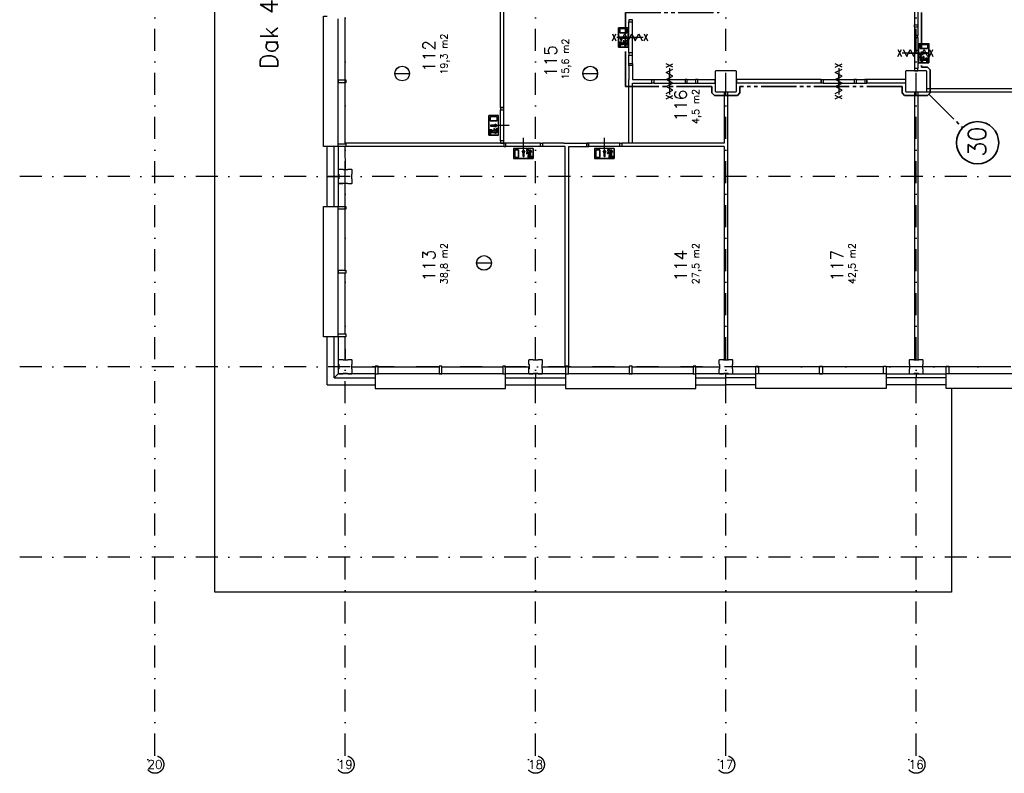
# Model space of a CAD drawing. Extents: x 36324 to 146208, y 44755 to 121475.
# Tile 1 of 28: x 36324 to 64264, y 53908 to 75296. Entities that reach past the tile are written whole.
import ezdxf
from ezdxf.enums import TextEntityAlignment as Align

# ---------------------------------------------------------------- set-up
doc = ezdxf.new("R2010")
doc.units = 0
doc.header["$LTSCALE"] = 100
doc.linetypes.add('B0302', pattern=[12.5, 6.25, -3.125, 0, -3.125])
doc.linetypes.add('B0804', pattern=[15, 10, -1, 1, -1, 1, -1])
for name, color, linetype in [('Bouwkundig', 253, 'CONTINUOUS'), ('Bouwkundig tekst', 252, 'CONTINUOUS'), ('Stramien', 252, 'B0302')]:
    doc.layers.add(name, color=color, linetype=linetype)
doc.layers.add('brandscheiding', color=40, linetype='B0804', lineweight=35)
doc.styles.add('bouwk tekst', font='romans.shx')
doc.styles.get("Standard").update_dxf_attribs({"font": 'romans.shx'})

msp = doc.modelspace()

# ---------------------------------------------------------------- linework, layer by layer
at = {"layer": 'Bouwkundig', "linetype": 'Continuous'}
for p, q in [((45363, 71776), (45363, 75316)), ((53313, 74514), (53313, 75069)), ((53590, 75069), (53313, 75069)), ((53350, 75032), (53350, 74921)), ((53553, 75032), (53350, 75032)), ((53553, 74921), (53350, 74921)), ((53553, 75032), (53553, 74921)), ((53590, 74514), (53590, 75069)), ((53387, 74662), (53318, 74662)), ((53318, 74662), (53318, 74639)), ((53318, 74639), (53379, 74639)), ((53341, 74523), (53341, 74611)), ((53341, 74611), (53415, 74611)), ((53362, 74797), (53492, 74797)), ((53362, 74769), (53492, 74769)), ((53415, 74611), (53379, 74639)), ((53438, 74622), (53387, 74662)), ((53485, 74644), (53438, 74622)), ((53452, 74699), (53452, 74644)), ((53452, 74699), (53475, 74699)), ((53485, 74644), (53452, 74644)), ((53521, 74619), (53453, 74588)), ((53475, 74699), (53475, 74667)), ((53508, 74667), (53475, 74667)), ((53492, 74797), (53492, 74820)), ((53492, 74820), (53547, 74783)), ((53547, 74783), (53492, 74746)), ((53492, 74746), (53492, 74769)), ((53521, 74592), (53521, 74619)), ((53544, 74635), (53544, 74574)), ((61843, 74625), (62120, 74625)), ((61843, 74070), (61843, 74625)), ((62120, 74070), (62120, 74625)), ((53590, 74514), (53313, 74514)), ((53364, 74523), (53341, 74523)), ((53364, 74588), (53364, 74523)), ((53453, 74588), (53364, 74588)), ((53521, 74592), (53484, 74583)), ((53484, 74583), (53484, 74559)), ((53544, 74574), (53484, 74559)), ((61880, 74588), (62083, 74588)), ((61880, 74588), (61880, 74477)), ((61880, 74477), (62083, 74477)), ((61942, 74376), (61886, 74339)), ((61886, 74339), (61942, 74302)), ((61942, 74353), (61942, 74376)), ((62071, 74353), (61942, 74353)), ((61942, 74302), (61942, 74325)), ((62071, 74325), (61942, 74325)), ((62083, 74588), (62083, 74477)), ((61843, 74070), (62120, 74070)), ((61889, 74191), (61889, 74130)), ((61889, 74130), (61949, 74115)), ((61912, 74175), (61981, 74144)), ((61912, 74148), (61912, 74175)), ((61912, 74148), (61949, 74139)), ((61925, 74223), (61958, 74223)), ((61948, 74200), (61982, 74200)), ((61948, 74200), (61995, 74178)), ((61949, 74139), (61949, 74115)), ((61982, 74255), (61958, 74255)), ((61958, 74255), (61958, 74223)), ((61981, 74144), (62069, 74144)), ((61982, 74255), (61982, 74200)), ((61995, 74178), (62046, 74218)), ((62019, 74167), (62054, 74195)), ((62093, 74167), (62019, 74167)), ((62046, 74218), (62116, 74218)), ((62116, 74195), (62054, 74195)), ((62069, 74144), (62069, 74079)), ((62069, 74079), (62093, 74079)), ((62093, 74079), (62093, 74167)), ((62116, 74218), (62116, 74195)), ((46968, 73768), (47387, 73768)), ((52304, 73768), (52723, 73768)), ((53613, 73996), (53613, 73596)), ((53713, 73996), (53613, 73996)), ((53713, 73996), (53713, 73596)), ((56413, 73246), (56413, 71696)), ((49913, 72576), (49636, 72576)), ((49636, 72021), (49636, 72576)), ((49876, 72539), (49673, 72539)), ((49673, 72539), (49673, 72428)), ((49876, 72428), (49673, 72428)), ((49876, 72539), (49876, 72428)), ((49913, 72021), (49913, 72576)), ((49640, 72169), (49640, 72146)), ((49710, 72169), (49640, 72169)), ((49640, 72146), (49702, 72146)), ((49663, 72118), (49737, 72118)), ((49663, 72030), (49663, 72118)), ((49685, 72304), (49814, 72304)), ((49685, 72276), (49814, 72276)), ((49775, 72095), (49687, 72095)), ((49687, 72095), (49687, 72030)), ((49737, 72118), (49702, 72146)), ((49761, 72129), (49710, 72169)), ((49808, 72151), (49761, 72129)), ((49774, 72206), (49797, 72206)), ((49774, 72206), (49774, 72151)), ((49808, 72151), (49774, 72151)), ((49844, 72126), (49775, 72095)), ((49797, 72206), (49797, 72174)), ((49831, 72174), (49797, 72174)), ((49844, 72099), (49807, 72090)), ((49807, 72090), (49807, 72066)), ((49814, 72327), (49870, 72290)), ((49814, 72304), (49814, 72327)), ((49870, 72290), (49814, 72253)), ((49814, 72253), (49814, 72276)), ((49844, 72099), (49844, 72126)), ((49867, 72142), (49867, 72081)), ((49913, 72021), (49636, 72021)), ((49687, 72030), (49663, 72030)), ((49867, 72081), (49807, 72066)), ((50890, 71639), (50335, 71639)), ((50335, 71639), (50335, 71361)), ((50372, 71602), (50483, 71602)), ((50372, 71602), (50372, 71398)), ((50483, 71602), (50483, 71398)), ((50584, 71540), (50621, 71596)), ((50607, 71540), (50584, 71540)), ((50607, 71411), (50607, 71540)), ((50621, 71596), (50658, 71540)), ((50635, 71411), (50635, 71540)), ((50658, 71540), (50635, 71540)), ((50738, 71557), (50738, 71523)), ((50761, 71534), (50782, 71487)), ((50761, 71534), (50761, 71500)), ((50769, 71593), (50830, 71593)), ((50812, 71570), (50785, 71570)), ((50785, 71570), (50816, 71501)), ((50812, 71570), (50821, 71533)), ((50821, 71533), (50845, 71533)), ((50830, 71593), (50845, 71533)), ((50890, 71639), (50890, 71361)), ((53190, 71639), (52635, 71639)), ((52635, 71639), (52635, 71361)), ((52672, 71602), (52783, 71602)), ((52672, 71602), (52672, 71398)), ((52783, 71602), (52783, 71398)), ((52884, 71540), (52921, 71596)), ((52907, 71540), (52884, 71540)), ((52907, 71411), (52907, 71540)), ((52921, 71596), (52958, 71540)), ((52958, 71540), (52935, 71540)), ((52935, 71411), (52935, 71540)), ((53038, 71557), (53038, 71523)), ((53061, 71534), (53061, 71500)), ((53061, 71534), (53082, 71487)), ((53069, 71593), (53130, 71593)), ((53085, 71570), (53116, 71501)), ((53112, 71570), (53085, 71570)), ((53112, 71570), (53121, 71533)), ((53121, 71533), (53145, 71533)), ((53130, 71593), (53145, 71533)), ((53190, 71639), (53190, 71361)), ((56313, 71696), (53413, 71696)), ((50890, 71361), (50335, 71361)), ((50372, 71398), (50483, 71398)), ((50705, 71523), (50738, 71523)), ((50705, 71500), (50761, 71500)), ((50705, 71500), (50705, 71477)), ((50782, 71487), (50742, 71435)), ((50742, 71435), (50742, 71366)), ((50742, 71366), (50765, 71366)), ((50793, 71463), (50765, 71427)), ((50765, 71366), (50765, 71427)), ((50793, 71389), (50793, 71463)), ((50881, 71389), (50793, 71389)), ((50816, 71501), (50816, 71412)), ((50816, 71412), (50881, 71412)), ((50881, 71412), (50881, 71389)), ((53190, 71361), (52635, 71361)), ((52672, 71398), (52783, 71398)), ((53005, 71500), (53005, 71523)), ((53005, 71523), (53038, 71523)), ((53005, 71500), (53061, 71500)), ((53082, 71487), (53042, 71435)), ((53042, 71435), (53042, 71366)), ((53042, 71366), (53065, 71366)), ((53093, 71463), (53065, 71427)), ((53065, 71366), (53065, 71427)), ((53093, 71389), (53093, 71463)), ((53181, 71389), (53093, 71389)), ((53116, 71501), (53116, 71412)), ((53116, 71412), (53181, 71412)), ((53181, 71412), (53181, 71389)), ((45363, 66376), (45363, 69916)), ((49291, 68394), (49710, 68394)), ((50033, 65246), (46493, 65246)), ((55433, 65246), (51893, 65246)), ((60833, 65246), (57293, 65246)), ((66233, 65246), (62693, 65246))]:
    msp.add_line(p, q, dxfattribs=at)
at = {"layer": 'Bouwkundig'}
for p, q in [((62048, 73346), (69563, 73346)), ((62048, 73246), (69563, 73246))]:
    msp.add_line(p, q, dxfattribs=at)
at = {"layer": 'Bouwkundig', "linetype": 'Continuous', "ltscale": 10}
msp.add_line((49963, 72800), (50063, 72800), dxfattribs=at)
at = {"layer": 'Bouwkundig', "linetype": 'Continuous'}
for points in [[(41863, 59046), (41863, 82646)], [(61713, 77196), (61713, 75146)], [(61813, 77096), (61813, 75146)], [(49963, 72800), (49963, 76196)], [(50063, 72800), (50063, 76196)], [(45363, 71696), (44949, 71696), (44949, 75396), (45049, 75396)], [(45563, 73586), (45563, 75316)], [(53613, 74351), (53613, 75236)], [(53713, 74351), (53713, 75236)], [(53145, 74697), (53245, 74890)], [(53145, 74890), (53245, 74697)], [(53296, 74890), (53395, 74697), (53494, 74890), (53593, 74697), (53692, 74890), (53791, 74697), (53890, 74890), (53989, 74697)], [(53313, 74514), (53590, 74514), (53590, 75069), (53313, 75069), (53313, 74514)], [(53350, 74921), (53553, 74921), (53553, 75032), (53350, 75032), (53350, 74921)], [(54040, 74697), (54140, 74890)], [(54040, 74890), (54140, 74697)], [(61713, 75146), (61813, 75146)], [(61713, 75087), (61713, 74851)], [(61813, 75087), (61813, 74851)], [(54015, 74793), (53270, 74793)], [(53341, 74523), (53364, 74523), (53364, 74588), (53453, 74588), (53521, 74619), (53521, 74592), (53484, 74583), (53484, 74559), (53544, 74574), (53544, 74635), (53538, 74636), (53536, 74636), (53533, 74637), (53531, 74638), (53527, 74640), (53524, 74641), (53522, 74642), (53520, 74644), (53518, 74646), (53516, 74649), (53514, 74652), (53512, 74655), (53511, 74658), (53509, 74662), (53509, 74665), (53508, 74667), (53475, 74667), (53475, 74699), (53452, 74699), (53452, 74644), (53485, 74644), (53438, 74622), (53387, 74662), (53318, 74662), (53318, 74639), (53379, 74639), (53415, 74611), (53341, 74611), (53341, 74523)], [(53362, 74797), (53362, 74769), (53492, 74769), (53492, 74746), (53547, 74783), (53492, 74820), (53492, 74797), (53362, 74797)], [(53863, 74793), (53663, 74793), (53463, 74793)], [(53463, 74792), (53663, 74792), (53863, 74792)], [(53544, 74635), (53544, 74635), (53543, 74635), (53543, 74635), (53543, 74635), (53542, 74635), (53542, 74635), (53541, 74635), (53541, 74635), (53540, 74635), (53540, 74635), (53540, 74636), (53539, 74636), (53539, 74636), (53538, 74636), (53538, 74636), (53538, 74636), (53537, 74636), (53537, 74636), (53536, 74636), (53536, 74636), (53536, 74636), (53535, 74636), (53535, 74636), (53535, 74637), (53534, 74637), (53534, 74637), (53533, 74637), (53533, 74637), (53533, 74637), (53532, 74637), (53532, 74637), (53531, 74638), (53531, 74638), (53531, 74638), (53530, 74638), (53530, 74638), (53530, 74638), (53529, 74639), (53529, 74639), (53528, 74639), (53528, 74639), (53528, 74639), (53527, 74639), (53527, 74640), (53527, 74640), (53526, 74640), (53526, 74640), (53526, 74640), (53525, 74641), (53525, 74641), (53525, 74641), (53524, 74641), (53524, 74642), (53524, 74642), (53523, 74642), (53523, 74642), (53523, 74642), (53522, 74643), (53522, 74643), (53522, 74643), (53521, 74643), (53521, 74644), (53521, 74644), (53520, 74644), (53520, 74645), (53520, 74645), (53519, 74645), (53519, 74645), (53519, 74646), (53519, 74646), (53518, 74646), (53518, 74646), (53518, 74647), (53517, 74647), (53517, 74647), (53517, 74648), (53517, 74648), (53516, 74648), (53516, 74649), (53516, 74649), (53516, 74649), (53515, 74650), (53515, 74650), (53515, 74650), (53515, 74651), (53514, 74651), (53514, 74651), (53514, 74652), (53514, 74652), (53513, 74652), (53513, 74653), (53513, 74653), (53513, 74653), (53513, 74654), (53512, 74654), (53512, 74654), (53512, 74655), (53512, 74655), (53512, 74655), (53512, 74656), (53511, 74656), (53511, 74657), (53511, 74657), (53511, 74657), (53511, 74658), (53511, 74658), (53510, 74658), (53510, 74659), (53510, 74659), (53510, 74660), (53510, 74660), (53510, 74660), (53510, 74661), (53510, 74661), (53509, 74662), (53509, 74662), (53509, 74662), (53509, 74663), (53509, 74663), (53509, 74664), (53509, 74664), (53509, 74664), (53509, 74665), (53509, 74665), (53509, 74666), (53508, 74666), (53508, 74666), (53508, 74667)], [(53548, 74644), (53553, 74645), (53558, 74647), (53562, 74650), (53564, 74652), (53567, 74656), (53569, 74660), (53571, 74666), (53572, 74673), (53571, 74679), (53569, 74683), (53568, 74685), (53566, 74688), (53564, 74690), (53561, 74693), (53558, 74696), (53553, 74698), (53548, 74699), (53543, 74699), (53540, 74699), (53534, 74697), (53531, 74696), (53526, 74693), (53522, 74688), (53520, 74685), (53518, 74681), (53517, 74677), (53516, 74670), (53517, 74664), (53519, 74660), (53521, 74656), (53523, 74653), (53527, 74650), (53531, 74647), (53534, 74646), (53538, 74644), (53541, 74644), (53545, 74644), (53548, 74644)], [(53564, 74691), (53563, 74692), (53562, 74693), (53561, 74694), (53560, 74694), (53558, 74695), (53557, 74696), (53556, 74696), (53555, 74697), (53553, 74697), (53552, 74698), (53551, 74698), (53550, 74699), (53548, 74699), (53547, 74699), (53546, 74699), (53544, 74699), (53543, 74699), (53541, 74699), (53540, 74699), (53539, 74699), (53537, 74698), (53536, 74698), (53535, 74697), (53534, 74697), (53532, 74696), (53531, 74696), (53530, 74695), (53529, 74694), (53528, 74694), (53527, 74693), (53526, 74692), (53525, 74691), (53524, 74690), (53523, 74689), (53522, 74688), (53521, 74687), (53520, 74686), (53520, 74684), (53519, 74683), (53519, 74682), (53518, 74681), (53518, 74679), (53517, 74678), (53517, 74677), (53517, 74675), (53517, 74674), (53516, 74673), (53516, 74671), (53516, 74670), (53517, 74669), (53517, 74667), (53517, 74666), (53517, 74665), (53518, 74663), (53518, 74662), (53519, 74661), (53519, 74660), (53520, 74658), (53520, 74657), (53521, 74656), (53522, 74655), (53523, 74654), (53524, 74653), (53525, 74652), (53526, 74651), (53527, 74650), (53528, 74649), (53529, 74648), (53530, 74648), (53531, 74647), (53532, 74646), (53534, 74646), (53535, 74645), (53536, 74645), (53537, 74644), (53539, 74644), (53540, 74644), (53541, 74644), (53543, 74644), (53544, 74644), (53546, 74644), (53547, 74644), (53548, 74644), (53550, 74644), (53551, 74644), (53552, 74645), (53553, 74645), (53555, 74646), (53556, 74646), (53557, 74647), (53558, 74648), (53560, 74648), (53561, 74649), (53562, 74650), (53563, 74651), (53564, 74652), (53565, 74653), (53566, 74654), (53566, 74655), (53567, 74656), (53568, 74657), (53569, 74658), (53569, 74660), (53570, 74661), (53570, 74662), (53571, 74663), (53571, 74665), (53571, 74666), (53572, 74667), (53572, 74669), (53572, 74670), (53572, 74671), (53572, 74673), (53572, 74674), (53572, 74675), (53571, 74677), (53571, 74678), (53571, 74679), (53570, 74681), (53570, 74682), (53569, 74683), (53569, 74684), (53568, 74686), (53567, 74687), (53566, 74688), (53566, 74689), (53565, 74690), (53564, 74691)], [(61713, 74792), (61713, 73907)], [(61813, 74792), (61813, 73907)], [(62120, 74070), (61843, 74070), (61843, 74625), (62120, 74625), (62120, 74070)], [(61245, 74253), (61345, 74446)], [(61245, 74446), (61345, 74253)], [(62115, 74349), (61370, 74349)], [(61396, 74446), (61495, 74253), (61594, 74446), (61693, 74253), (61792, 74446), (61891, 74253), (61990, 74446), (62089, 74253)], [(61963, 74349), (61763, 74349), (61563, 74349)], [(61563, 74348), (61763, 74348), (61963, 74348)], [(62083, 74477), (61880, 74477), (61880, 74588), (62083, 74588), (62083, 74477)], [(62071, 74353), (62071, 74325), (61942, 74325), (61942, 74302), (61886, 74339), (61942, 74376), (61942, 74353), (62071, 74353)], [(62140, 74253), (62240, 74446)], [(62140, 74446), (62240, 74253)], [(53613, 74056), (53613, 74291)], [(53713, 74056), (53713, 74291)], [(54862, 73944), (54668, 74044)], [(54668, 73944), (54862, 74044)], [(59468, 73944), (59662, 74044)], [(59662, 73944), (59468, 74044)], [(61869, 74247), (61870, 74248), (61871, 74249), (61873, 74250), (61874, 74250), (61875, 74251), (61876, 74252), (61877, 74252), (61878, 74253), (61880, 74253), (61881, 74254), (61882, 74254), (61884, 74255), (61885, 74255), (61886, 74255), (61888, 74255), (61889, 74255), (61890, 74255), (61892, 74255), (61893, 74255), (61894, 74255), (61896, 74254), (61897, 74254), (61898, 74253), (61900, 74253), (61901, 74252), (61902, 74252), (61903, 74251), (61904, 74250), (61906, 74250), (61907, 74249), (61908, 74248), (61909, 74247), (61910, 74246), (61911, 74245), (61911, 74244), (61912, 74243), (61913, 74242), (61914, 74240), (61914, 74239), (61915, 74238), (61915, 74237), (61916, 74235), (61916, 74234), (61916, 74233), (61917, 74231), (61917, 74230), (61917, 74229), (61917, 74227), (61917, 74226), (61917, 74225), (61917, 74223), (61916, 74222), (61916, 74221), (61916, 74219), (61915, 74218), (61915, 74217), (61914, 74216), (61914, 74214), (61913, 74213), (61912, 74212), (61911, 74211), (61911, 74210), (61910, 74209), (61909, 74208), (61908, 74207), (61907, 74206), (61906, 74205), (61904, 74204), (61903, 74204), (61902, 74203), (61901, 74202), (61900, 74202), (61898, 74201), (61897, 74201), (61896, 74200), (61894, 74200), (61893, 74200), (61892, 74200), (61890, 74200), (61889, 74200), (61888, 74200), (61886, 74200), (61885, 74200), (61884, 74200), (61882, 74200), (61881, 74201), (61880, 74201), (61878, 74202), (61877, 74202), (61876, 74203), (61875, 74204), (61874, 74204), (61873, 74205), (61871, 74206), (61870, 74207), (61869, 74208), (61869, 74209), (61868, 74210), (61867, 74211), (61866, 74212), (61865, 74213), (61865, 74214), (61864, 74216), (61863, 74217), (61863, 74218), (61863, 74219), (61862, 74221), (61862, 74222), (61862, 74223), (61861, 74225), (61861, 74226), (61861, 74227), (61861, 74229), (61861, 74230), (61862, 74231), (61862, 74233), (61862, 74234), (61863, 74235), (61863, 74237), (61863, 74238), (61864, 74239), (61865, 74240), (61865, 74242), (61866, 74243), (61867, 74244), (61868, 74245), (61869, 74246), (61869, 74247)], [(61885, 74200), (61880, 74201), (61875, 74203), (61871, 74206), (61869, 74208), (61866, 74212), (61864, 74216), (61862, 74222), (61861, 74229), (61862, 74235), (61864, 74239), (61865, 74241), (61867, 74244), (61869, 74246), (61872, 74249), (61876, 74252), (61880, 74254), (61886, 74255), (61890, 74255), (61893, 74255), (61899, 74253), (61903, 74252), (61907, 74249), (61911, 74244), (61913, 74241), (61915, 74237), (61916, 74233), (61917, 74226), (61916, 74220), (61914, 74216), (61912, 74212), (61910, 74209), (61907, 74206), (61903, 74203), (61899, 74202), (61895, 74200), (61892, 74200), (61888, 74200), (61885, 74200)], [(62093, 74079), (62069, 74079), (62069, 74144), (61981, 74144), (61912, 74175), (61912, 74148), (61949, 74139), (61949, 74115), (61889, 74130), (61889, 74191), (61895, 74192), (61897, 74192), (61900, 74193), (61903, 74194), (61906, 74196), (61909, 74197), (61911, 74198), (61913, 74200), (61915, 74202), (61917, 74205), (61919, 74208), (61921, 74211), (61923, 74214), (61924, 74218), (61925, 74221), (61925, 74223), (61958, 74223), (61958, 74255), (61982, 74255), (61982, 74200), (61948, 74200), (61995, 74178), (62046, 74218), (62116, 74218), (62116, 74195), (62054, 74195), (62019, 74167), (62093, 74167), (62093, 74079)], [(61889, 74191), (61889, 74191), (61890, 74191), (61890, 74191), (61891, 74191), (61891, 74191), (61892, 74191), (61892, 74191), (61892, 74191), (61893, 74191), (61893, 74191), (61894, 74192), (61894, 74192), (61894, 74192), (61895, 74192), (61895, 74192), (61896, 74192), (61896, 74192), (61896, 74192), (61897, 74192), (61897, 74192), (61898, 74192), (61898, 74192), (61898, 74192), (61899, 74193), (61899, 74193), (61900, 74193), (61900, 74193), (61900, 74193), (61901, 74193), (61901, 74193), (61901, 74193), (61902, 74194), (61902, 74194), (61903, 74194), (61903, 74194), (61903, 74194), (61904, 74194), (61904, 74195), (61904, 74195), (61905, 74195), (61905, 74195), (61906, 74195), (61906, 74195), (61906, 74196), (61907, 74196), (61907, 74196), (61907, 74196), (61908, 74196), (61908, 74197), (61908, 74197), (61909, 74197), (61909, 74197), (61909, 74198), (61910, 74198), (61910, 74198), (61910, 74198), (61911, 74198), (61911, 74199), (61911, 74199), (61912, 74199), (61912, 74199), (61912, 74200), (61913, 74200), (61913, 74200), (61913, 74201), (61914, 74201), (61914, 74201), (61914, 74201), (61914, 74202), (61915, 74202), (61915, 74202), (61915, 74202), (61916, 74203), (61916, 74203), (61916, 74203), (61916, 74204), (61917, 74204), (61917, 74204), (61917, 74205), (61917, 74205), (61918, 74205), (61918, 74206), (61918, 74206), (61918, 74206), (61919, 74207), (61919, 74207), (61919, 74207), (61919, 74208), (61920, 74208), (61920, 74208), (61920, 74209), (61920, 74209), (61920, 74209), (61921, 74210), (61921, 74210), (61921, 74210), (61921, 74211), (61921, 74211), (61922, 74211), (61922, 74212), (61922, 74212), (61922, 74213), (61922, 74213), (61922, 74213), (61923, 74214), (61923, 74214), (61923, 74214), (61923, 74215), (61923, 74215), (61923, 74216), (61923, 74216), (61923, 74216), (61924, 74217), (61924, 74217), (61924, 74218), (61924, 74218), (61924, 74218), (61924, 74219), (61924, 74219), (61924, 74220), (61924, 74220), (61924, 74220), (61925, 74221), (61925, 74221), (61925, 74222), (61925, 74222), (61925, 74222), (61925, 74223)], [(54668, 73200), (54862, 73299), (54668, 73398), (54862, 73497), (54668, 73596), (54862, 73695), (54668, 73794), (54862, 73893)], [(54765, 73919), (54765, 73174)], [(59468, 73200), (59662, 73299), (59468, 73398), (59662, 73497), (59468, 73596), (59662, 73695), (59468, 73794), (59662, 73893)], [(59565, 73919), (59565, 73174)], [(45363, 73586), (45363, 73506)], [(45563, 71776), (45563, 73506)], [(53613, 71796), (53613, 73596)], [(53713, 73596), (54263, 73596)], [(53713, 71796), (53713, 73496), (54263, 73496)], [(54263, 73496), (54263, 73596)], [(54323, 73596), (55208, 73596)], [(54323, 73497), (55208, 73497)], [(54765, 73347), (54765, 73547), (54765, 73747)], [(54765, 73746), (54765, 73546), (54765, 73346)], [(55268, 73596), (55504, 73596)], [(55268, 73497), (55504, 73497)], [(55564, 73496), (55564, 73596)], [(55564, 73596), (56063, 73596)], [(55564, 73496), (56063, 73496)], [(56063, 73496), (56063, 73596)], [(56663, 73596), (56663, 73496)], [(59063, 73596), (56663, 73596)], [(59063, 73496), (56663, 73496)], [(59063, 73596), (59063, 73496)], [(59123, 73596), (60008, 73596)], [(59123, 73497), (60008, 73497)], [(59565, 73347), (59565, 73547), (59565, 73747)], [(59565, 73746), (59565, 73546), (59565, 73346)], [(60068, 73596), (60303, 73596)], [(60068, 73497), (60303, 73497)], [(60363, 73596), (60363, 73496)], [(61463, 73596), (60363, 73596)], [(61463, 73496), (60363, 73496)], [(61463, 73596), (61463, 73496)], [(56313, 73246), (56313, 71796), (53413, 71796)], [(56313, 73246), (56413, 73246)], [(61713, 73246), (61713, 65631)], [(61713, 73246), (61813, 73246)], [(61813, 73246), (61813, 65631)], [(54862, 73049), (54668, 73149)], [(54668, 73049), (54862, 73149)], [(59468, 73049), (59662, 73149)], [(59662, 73049), (59468, 73149)], [(49963, 71856), (49963, 72741)], [(50063, 71856), (50063, 72741)], [(49636, 72021), (49913, 72021), (49913, 72576), (49636, 72576), (49636, 72021)], [(49673, 72428), (49876, 72428), (49876, 72539), (49673, 72539), (49673, 72428)], [(49663, 72030), (49687, 72030), (49687, 72095), (49775, 72095), (49844, 72126), (49844, 72099), (49807, 72090), (49807, 72066), (49867, 72081), (49867, 72142), (49861, 72143), (49859, 72143), (49856, 72144), (49853, 72145), (49850, 72146), (49847, 72148), (49845, 72149), (49843, 72151), (49841, 72153), (49838, 72156), (49837, 72159), (49835, 72162), (49833, 72165), (49832, 72169), (49831, 72172), (49831, 72174), (49797, 72174), (49797, 72206), (49774, 72206), (49774, 72151), (49808, 72151), (49761, 72129), (49710, 72169), (49640, 72169), (49640, 72146), (49702, 72146), (49737, 72118), (49663, 72118), (49663, 72030)], [(49685, 72304), (49685, 72276), (49814, 72276), (49814, 72253), (49870, 72290), (49814, 72327), (49814, 72304), (49685, 72304)], [(49813, 72298), (50013, 72298), (50213, 72298)], [(49867, 72142), (49866, 72142), (49866, 72142), (49866, 72142), (49865, 72142), (49865, 72142), (49864, 72142), (49864, 72142), (49864, 72142), (49863, 72142), (49863, 72142), (49862, 72142), (49862, 72142), (49862, 72143), (49861, 72143), (49861, 72143), (49860, 72143), (49860, 72143), (49860, 72143), (49859, 72143), (49859, 72143), (49858, 72143), (49858, 72143), (49858, 72143), (49857, 72143), (49857, 72144), (49856, 72144), (49856, 72144), (49856, 72144), (49855, 72144), (49855, 72144), (49854, 72144), (49854, 72144), (49854, 72145), (49853, 72145), (49853, 72145), (49853, 72145), (49852, 72145), (49852, 72145), (49851, 72146), (49851, 72146), (49851, 72146), (49850, 72146), (49850, 72146), (49850, 72146), (49849, 72147), (49849, 72147), (49849, 72147), (49848, 72147), (49848, 72148), (49848, 72148), (49847, 72148), (49847, 72148), (49847, 72148), (49846, 72149), (49846, 72149), (49846, 72149), (49845, 72149), (49845, 72150), (49845, 72150), (49844, 72150), (49844, 72150), (49844, 72151), (49843, 72151), (49843, 72151), (49843, 72151), (49842, 72152), (49842, 72152), (49842, 72152), (49842, 72153), (49841, 72153), (49841, 72153), (49841, 72153), (49840, 72154), (49840, 72154), (49840, 72154), (49840, 72155), (49839, 72155), (49839, 72155), (49839, 72156), (49839, 72156), (49838, 72156), (49838, 72156), (49838, 72157), (49838, 72157), (49837, 72157), (49837, 72158), (49837, 72158), (49837, 72158), (49836, 72159), (49836, 72159), (49836, 72160), (49836, 72160), (49836, 72160), (49835, 72161), (49835, 72161), (49835, 72161), (49835, 72162), (49835, 72162), (49834, 72162), (49834, 72163), (49834, 72163), (49834, 72163), (49834, 72164), (49834, 72164), (49833, 72165), (49833, 72165), (49833, 72165), (49833, 72166), (49833, 72166), (49833, 72167), (49833, 72167), (49832, 72167), (49832, 72168), (49832, 72168), (49832, 72168), (49832, 72169), (49832, 72169), (49832, 72170), (49832, 72170), (49832, 72170), (49832, 72171), (49831, 72171), (49831, 72172), (49831, 72172), (49831, 72172), (49831, 72173), (49831, 72173), (49831, 72174)], [(49886, 72198), (49885, 72199), (49884, 72200), (49883, 72201), (49882, 72201), (49881, 72202), (49880, 72203), (49879, 72203), (49877, 72204), (49876, 72204), (49875, 72205), (49874, 72205), (49872, 72205), (49871, 72206), (49870, 72206), (49868, 72206), (49867, 72206), (49865, 72206), (49864, 72206), (49863, 72206), (49861, 72205), (49860, 72205), (49859, 72205), (49858, 72204), (49856, 72204), (49855, 72203), (49854, 72203), (49853, 72202), (49851, 72201), (49850, 72201), (49849, 72200), (49848, 72199), (49847, 72198), (49846, 72197), (49845, 72196), (49845, 72195), (49844, 72194), (49843, 72193), (49842, 72191), (49842, 72190), (49841, 72189), (49841, 72188), (49840, 72186), (49840, 72185), (49840, 72184), (49839, 72182), (49839, 72181), (49839, 72180), (49839, 72178), (49839, 72177), (49839, 72176), (49839, 72174), (49840, 72173), (49840, 72172), (49840, 72170), (49841, 72169), (49841, 72168), (49842, 72166), (49842, 72165), (49843, 72164), (49844, 72163), (49845, 72162), (49845, 72161), (49846, 72160), (49847, 72159), (49848, 72158), (49849, 72157), (49850, 72156), (49851, 72155), (49853, 72154), (49854, 72154), (49855, 72153), (49856, 72153), (49858, 72152), (49859, 72152), (49860, 72151), (49861, 72151), (49863, 72151), (49864, 72151), (49865, 72151), (49867, 72151), (49868, 72151), (49870, 72151), (49871, 72151), (49872, 72151), (49874, 72151), (49875, 72152), (49876, 72152), (49877, 72153), (49879, 72153), (49880, 72154), (49881, 72154), (49882, 72155), (49883, 72156), (49884, 72157), (49885, 72158), (49886, 72159), (49887, 72160), (49888, 72161), (49889, 72162), (49890, 72163), (49891, 72164), (49891, 72165), (49892, 72166), (49892, 72168), (49893, 72169), (49893, 72170), (49894, 72172), (49894, 72173), (49894, 72174), (49894, 72176), (49895, 72177), (49895, 72178), (49895, 72180), (49894, 72181), (49894, 72182), (49894, 72184), (49894, 72185), (49893, 72186), (49893, 72188), (49892, 72189), (49892, 72190), (49891, 72191), (49891, 72193), (49890, 72194), (49889, 72195), (49888, 72196), (49887, 72197), (49886, 72198)], [(49871, 72151), (49876, 72152), (49881, 72154), (49885, 72157), (49887, 72159), (49890, 72163), (49892, 72167), (49894, 72173), (49895, 72180), (49893, 72186), (49892, 72190), (49891, 72192), (49889, 72195), (49887, 72197), (49884, 72200), (49880, 72203), (49876, 72204), (49870, 72206), (49866, 72206), (49862, 72206), (49857, 72204), (49853, 72202), (49849, 72200), (49845, 72195), (49843, 72192), (49841, 72188), (49840, 72184), (49839, 72177), (49840, 72171), (49842, 72167), (49844, 72163), (49846, 72160), (49849, 72157), (49853, 72154), (49857, 72153), (49861, 72151), (49864, 72151), (49868, 72151), (49871, 72151)], [(50613, 71946), (50613, 71746), (50613, 71546)], [(52913, 71946), (52913, 71746), (52913, 71546)], [(45049, 70846), (45049, 71696)], [(45249, 70846), (45249, 71696)], [(45363, 71696), (45363, 70846)], [(45566, 71031), (45563, 71696)], [(50063, 71796), (45583, 71796)], [(45583, 71796), (45583, 71696)], [(50063, 71696), (45583, 71696)], [(50063, 71796), (50063, 71696)], [(51103, 71796), (50123, 71796)], [(51103, 71696), (50123, 71696)], [(50890, 71361), (50890, 71639), (50335, 71639), (50335, 71361), (50890, 71361)], [(50483, 71398), (50483, 71602), (50372, 71602), (50372, 71398), (50483, 71398)], [(50607, 71411), (50635, 71411), (50635, 71540), (50658, 71540), (50621, 71596), (50584, 71540), (50607, 71540), (50607, 71411)], [(50760, 71597), (50759, 71601), (50757, 71606), (50754, 71610), (50752, 71613), (50748, 71616), (50744, 71618), (50739, 71620), (50731, 71620), (50725, 71619), (50721, 71618), (50719, 71617), (50716, 71615), (50714, 71613), (50711, 71610), (50709, 71606), (50707, 71602), (50705, 71596), (50705, 71592), (50706, 71588), (50707, 71583), (50709, 71579), (50712, 71575), (50716, 71571), (50719, 71569), (50723, 71567), (50728, 71565), (50734, 71565), (50740, 71566), (50745, 71567), (50748, 71569), (50751, 71572), (50754, 71575), (50757, 71579), (50759, 71582), (50760, 71587), (50760, 71589), (50761, 71594), (50760, 71597)], [(50713, 71612), (50712, 71611), (50711, 71610), (50711, 71609), (50710, 71608), (50709, 71607), (50708, 71606), (50708, 71604), (50707, 71603), (50707, 71602), (50706, 71601), (50706, 71599), (50706, 71598), (50706, 71597), (50705, 71595), (50705, 71594), (50705, 71593), (50705, 71591), (50705, 71590), (50706, 71589), (50706, 71587), (50706, 71586), (50706, 71585), (50707, 71583), (50707, 71582), (50708, 71581), (50708, 71580), (50709, 71578), (50710, 71577), (50711, 71576), (50711, 71575), (50712, 71574), (50713, 71573), (50714, 71572), (50715, 71571), (50716, 71570), (50718, 71570), (50719, 71569), (50720, 71568), (50721, 71568), (50722, 71567), (50724, 71567), (50725, 71566), (50726, 71566), (50728, 71565), (50729, 71565), (50730, 71565), (50732, 71565), (50733, 71565), (50734, 71565), (50736, 71565), (50737, 71565), (50738, 71565), (50740, 71566), (50741, 71566), (50742, 71567), (50744, 71567), (50745, 71568), (50746, 71568), (50747, 71569), (50748, 71570), (50749, 71570), (50751, 71571), (50752, 71572), (50753, 71573), (50754, 71574), (50754, 71575), (50755, 71576), (50756, 71577), (50757, 71578), (50757, 71580), (50758, 71581), (50759, 71582), (50759, 71583), (50759, 71585), (50760, 71586), (50760, 71587), (50760, 71589), (50761, 71590), (50761, 71591), (50761, 71593), (50761, 71594), (50761, 71595), (50760, 71597), (50760, 71598), (50760, 71599), (50759, 71601), (50759, 71602), (50759, 71603), (50758, 71604), (50757, 71606), (50757, 71607), (50756, 71608), (50755, 71609), (50754, 71610), (50754, 71611), (50753, 71612), (50752, 71613), (50751, 71614), (50749, 71615), (50748, 71616), (50747, 71616), (50746, 71617), (50745, 71618), (50744, 71618), (50742, 71619), (50741, 71619), (50740, 71620), (50738, 71620), (50737, 71620), (50736, 71620), (50734, 71620), (50733, 71620), (50732, 71620), (50730, 71620), (50729, 71620), (50728, 71620), (50726, 71620), (50725, 71619), (50724, 71619), (50722, 71618), (50721, 71618), (50720, 71617), (50719, 71616), (50718, 71616), (50716, 71615), (50715, 71614), (50714, 71613), (50713, 71612)], [(50881, 71389), (50881, 71412), (50816, 71412), (50816, 71501), (50785, 71570), (50812, 71570), (50821, 71533), (50845, 71533), (50830, 71593), (50769, 71593), (50769, 71587), (50768, 71584), (50767, 71582), (50766, 71579), (50765, 71576), (50763, 71573), (50762, 71571), (50760, 71569), (50758, 71567), (50755, 71564), (50753, 71562), (50750, 71561), (50747, 71559), (50742, 71558), (50740, 71557), (50738, 71556), (50738, 71523), (50705, 71523), (50705, 71500), (50761, 71500), (50761, 71534), (50782, 71487), (50742, 71435), (50742, 71366), (50765, 71366), (50765, 71427), (50793, 71463), (50793, 71389), (50881, 71389)], [(50769, 71593), (50769, 71592), (50769, 71592), (50769, 71591), (50769, 71591), (50769, 71591), (50769, 71590), (50769, 71590), (50769, 71589), (50769, 71589), (50769, 71589), (50769, 71588), (50769, 71588), (50769, 71587), (50769, 71587), (50769, 71587), (50768, 71586), (50768, 71586), (50768, 71585), (50768, 71585), (50768, 71585), (50768, 71584), (50768, 71584), (50768, 71583), (50768, 71583), (50768, 71583), (50768, 71582), (50767, 71582), (50767, 71581), (50767, 71581), (50767, 71581), (50767, 71580), (50767, 71580), (50767, 71580), (50766, 71579), (50766, 71579), (50766, 71578), (50766, 71578), (50766, 71578), (50766, 71577), (50765, 71577), (50765, 71577), (50765, 71576), (50765, 71576), (50765, 71575), (50765, 71575), (50764, 71575), (50764, 71574), (50764, 71574), (50764, 71574), (50763, 71573), (50763, 71573), (50763, 71573), (50763, 71572), (50763, 71572), (50762, 71572), (50762, 71571), (50762, 71571), (50762, 71571), (50761, 71570), (50761, 71570), (50761, 71570), (50761, 71569), (50760, 71569), (50760, 71569), (50760, 71568), (50760, 71568), (50759, 71568), (50759, 71568), (50759, 71567), (50758, 71567), (50758, 71567), (50758, 71566), (50758, 71566), (50757, 71566), (50757, 71566), (50757, 71565), (50756, 71565), (50756, 71565), (50756, 71565), (50755, 71564), (50755, 71564), (50755, 71564), (50754, 71564), (50754, 71563), (50754, 71563), (50753, 71563), (50753, 71563), (50753, 71562), (50752, 71562), (50752, 71562), (50752, 71562), (50751, 71562), (50751, 71561), (50751, 71561), (50750, 71561), (50750, 71561), (50750, 71561), (50749, 71560), (50749, 71560), (50748, 71560), (50748, 71560), (50748, 71560), (50747, 71560), (50747, 71559), (50747, 71559), (50746, 71559), (50746, 71559), (50745, 71559), (50745, 71559), (50745, 71558), (50744, 71558), (50744, 71558), (50744, 71558), (50743, 71558), (50743, 71558), (50742, 71558), (50742, 71558), (50742, 71558), (50741, 71557), (50741, 71557), (50740, 71557), (50740, 71557), (50740, 71557), (50739, 71557), (50739, 71557), (50738, 71557), (50738, 71557), (50738, 71557)], [(51763, 71796), (51163, 71796)], [(51163, 71796), (51163, 71696)], [(51803, 71696), (51163, 71696)], [(51763, 71796), (52413, 71796)], [(51803, 65466), (51803, 71696)], [(51903, 65466), (51903, 71696)], [(51903, 71696), (52413, 71696)], [(52413, 71696), (52413, 71796)], [(53353, 71796), (52473, 71796)], [(53353, 71696), (52473, 71696)], [(53190, 71361), (53190, 71639), (52635, 71639), (52635, 71361), (53190, 71361)], [(52783, 71398), (52783, 71602), (52672, 71602), (52672, 71398), (52783, 71398)], [(52907, 71411), (52935, 71411), (52935, 71540), (52958, 71540), (52921, 71596), (52884, 71540), (52907, 71540), (52907, 71411)], [(53013, 71612), (53012, 71611), (53011, 71610), (53011, 71609), (53010, 71608), (53009, 71607), (53008, 71606), (53008, 71604), (53007, 71603), (53007, 71602), (53006, 71601), (53006, 71599), (53006, 71598), (53006, 71597), (53005, 71595), (53005, 71594), (53005, 71593), (53005, 71591), (53005, 71590), (53006, 71589), (53006, 71587), (53006, 71586), (53006, 71585), (53007, 71583), (53007, 71582), (53008, 71581), (53008, 71580), (53009, 71578), (53010, 71577), (53011, 71576), (53011, 71575), (53012, 71574), (53013, 71573), (53014, 71572), (53015, 71571), (53016, 71570), (53018, 71570), (53019, 71569), (53020, 71568), (53021, 71568), (53022, 71567), (53024, 71567), (53025, 71566), (53026, 71566), (53028, 71565), (53029, 71565), (53030, 71565), (53032, 71565), (53033, 71565), (53034, 71565), (53036, 71565), (53037, 71565), (53038, 71565), (53040, 71566), (53041, 71566), (53042, 71567), (53044, 71567), (53045, 71568), (53046, 71568), (53047, 71569), (53048, 71570), (53049, 71570), (53051, 71571), (53052, 71572), (53053, 71573), (53054, 71574), (53054, 71575), (53055, 71576), (53056, 71577), (53057, 71578), (53057, 71580), (53058, 71581), (53059, 71582), (53059, 71583), (53059, 71585), (53060, 71586), (53060, 71587), (53060, 71589), (53061, 71590), (53061, 71591), (53061, 71593), (53061, 71594), (53061, 71595), (53060, 71597), (53060, 71598), (53060, 71599), (53059, 71601), (53059, 71602), (53059, 71603), (53058, 71604), (53057, 71606), (53057, 71607), (53056, 71608), (53055, 71609), (53054, 71610), (53054, 71611), (53053, 71612), (53052, 71613), (53051, 71614), (53049, 71615), (53048, 71616), (53047, 71616), (53046, 71617), (53045, 71618), (53044, 71618), (53042, 71619), (53041, 71619), (53040, 71620), (53038, 71620), (53037, 71620), (53036, 71620), (53034, 71620), (53033, 71620), (53032, 71620), (53030, 71620), (53029, 71620), (53028, 71620), (53026, 71620), (53025, 71619), (53024, 71619), (53022, 71618), (53021, 71618), (53020, 71617), (53019, 71616), (53018, 71616), (53016, 71615), (53015, 71614), (53014, 71613), (53013, 71612)], [(53060, 71597), (53059, 71601), (53057, 71606), (53054, 71610), (53052, 71613), (53048, 71616), (53044, 71618), (53039, 71620), (53031, 71620), (53025, 71619), (53021, 71618), (53019, 71617), (53016, 71615), (53014, 71613), (53011, 71610), (53009, 71606), (53007, 71602), (53005, 71596), (53005, 71592), (53006, 71588), (53007, 71583), (53009, 71579), (53012, 71575), (53016, 71571), (53019, 71569), (53023, 71567), (53028, 71565), (53034, 71565), (53040, 71566), (53045, 71567), (53048, 71569), (53051, 71572), (53054, 71575), (53057, 71579), (53059, 71582), (53060, 71587), (53060, 71589), (53061, 71594), (53060, 71597)], [(53181, 71389), (53181, 71412), (53116, 71412), (53116, 71501), (53085, 71570), (53112, 71570), (53121, 71533), (53145, 71533), (53130, 71593), (53069, 71593), (53069, 71587), (53068, 71584), (53067, 71582), (53066, 71579), (53065, 71576), (53063, 71573), (53062, 71571), (53060, 71569), (53058, 71567), (53055, 71564), (53053, 71562), (53050, 71561), (53047, 71559), (53042, 71558), (53040, 71557), (53038, 71556), (53038, 71523), (53005, 71523), (53005, 71500), (53061, 71500), (53061, 71534), (53082, 71487), (53042, 71435), (53042, 71366), (53065, 71366), (53065, 71427), (53093, 71463), (53093, 71389), (53181, 71389)], [(53069, 71593), (53069, 71592), (53069, 71592), (53069, 71591), (53069, 71591), (53069, 71591), (53069, 71590), (53069, 71590), (53069, 71589), (53069, 71589), (53069, 71589), (53069, 71588), (53069, 71588), (53069, 71587), (53069, 71587), (53069, 71587), (53068, 71586), (53068, 71586), (53068, 71585), (53068, 71585), (53068, 71585), (53068, 71584), (53068, 71584), (53068, 71583), (53068, 71583), (53068, 71583), (53068, 71582), (53067, 71582), (53067, 71581), (53067, 71581), (53067, 71581), (53067, 71580), (53067, 71580), (53067, 71580), (53066, 71579), (53066, 71579), (53066, 71578), (53066, 71578), (53066, 71578), (53066, 71577), (53065, 71577), (53065, 71577), (53065, 71576), (53065, 71576), (53065, 71575), (53065, 71575), (53064, 71575), (53064, 71574), (53064, 71574), (53064, 71574), (53063, 71573), (53063, 71573), (53063, 71573), (53063, 71572), (53063, 71572), (53062, 71572), (53062, 71571), (53062, 71571), (53062, 71571), (53061, 71570), (53061, 71570), (53061, 71570), (53061, 71569), (53060, 71569), (53060, 71569), (53060, 71568), (53060, 71568), (53059, 71568), (53059, 71568), (53059, 71567), (53058, 71567), (53058, 71567), (53058, 71566), (53058, 71566), (53057, 71566), (53057, 71566), (53057, 71565), (53056, 71565), (53056, 71565), (53056, 71565), (53055, 71564), (53055, 71564), (53055, 71564), (53054, 71564), (53054, 71563), (53054, 71563), (53053, 71563), (53053, 71563), (53053, 71562), (53052, 71562), (53052, 71562), (53052, 71562), (53051, 71562), (53051, 71561), (53051, 71561), (53050, 71561), (53050, 71561), (53050, 71561), (53049, 71560), (53049, 71560), (53048, 71560), (53048, 71560), (53048, 71560), (53047, 71560), (53047, 71559), (53047, 71559), (53046, 71559), (53046, 71559), (53045, 71559), (53045, 71559), (53045, 71558), (53044, 71558), (53044, 71558), (53044, 71558), (53043, 71558), (53043, 71558), (53042, 71558), (53042, 71558), (53042, 71558), (53041, 71557), (53041, 71557), (53040, 71557), (53040, 71557), (53040, 71557), (53039, 71557), (53039, 71557), (53038, 71557), (53038, 71557), (53038, 71557)], [(53413, 71796), (53413, 71696)], [(53713, 71796), (53613, 71796)], [(56313, 71696), (56313, 65631)], [(56413, 71696), (56413, 65631)], [(45378, 71046), (45363, 71031)], [(45363, 71031), (45363, 70916), (45378, 70908), (45378, 70783), (45363, 70778), (45363, 70661)], [(45748, 71046), (45637, 71046), (45629, 71031), (45504, 71031), (45499, 71046), (45378, 71046)], [(45763, 71031), (45748, 71046)], [(45763, 70661), (45763, 70776), (45748, 70784), (45748, 70909), (45763, 70914), (45763, 71031)], [(45049, 69996), (45049, 70846)], [(45049, 70846), (45249, 70846)], [(45249, 69996), (45249, 70846), (45363, 70846), (45363, 69996)], [(45363, 70846), (45249, 70846)], [(45363, 70661), (45378, 70646)], [(45563, 70646), (45363, 70646)], [(45378, 70646), (45497, 70646), (45505, 70661), (45630, 70661), (45635, 70646), (45748, 70646)], [(45563, 69996), (45563, 70646)], [(45748, 70646), (45763, 70661)], [(44949, 66296), (44949, 69996)], [(45363, 66296), (44949, 66296), (44949, 69996), (45049, 69996)], [(44949, 69996), (45363, 69996)], [(45563, 68186), (45563, 69916)], [(45363, 68186), (45363, 68106)], [(45563, 66376), (45563, 68106)], [(45049, 64933), (45049, 66296)], [(45363, 66296), (45363, 65247), (45249, 65133), (45249, 66296)], [(45566, 65631), (45563, 66296)], [(45763, 65261), (45763, 65376), (45748, 65384), (45748, 65509), (45763, 65514), (45763, 65631), (45748, 65646), (45637, 65646), (45629, 65631), (45504, 65631), (45499, 65646), (45378, 65646), (45363, 65631), (45363, 65516), (45378, 65508), (45378, 65383), (45363, 65378), (45363, 65261), (45378, 65246), (45497, 65246), (45505, 65261), (45630, 65261), (45635, 65246), (45748, 65246)], [(45748, 65446), (46413, 65446)], [(46493, 65446), (48223, 65446)], [(48303, 65446), (50033, 65446)], [(50113, 65446), (50778, 65446)], [(51163, 65261), (51163, 65376), (51148, 65384), (51148, 65509), (51163, 65514), (51163, 65631), (51148, 65646), (51037, 65646), (51029, 65631), (50904, 65631), (50899, 65646), (50778, 65646), (50763, 65631), (50763, 65516), (50778, 65508), (50778, 65383), (50763, 65378), (50763, 65261), (50778, 65246), (50897, 65246), (50905, 65261), (51030, 65261), (51035, 65246), (51148, 65246)], [(50763, 65446), (50763, 65246)], [(51148, 65446), (51813, 65446)], [(51903, 65466), (51803, 65466)], [(51893, 65446), (53623, 65446)], [(53703, 65446), (55433, 65446)], [(55513, 65446), (56178, 65446)], [(56563, 65261), (56563, 65376), (56548, 65384), (56548, 65509), (56563, 65514), (56563, 65631), (56548, 65646), (56437, 65646), (56429, 65631), (56304, 65631), (56299, 65646), (56178, 65646), (56163, 65631), (56163, 65516), (56178, 65508), (56178, 65383), (56163, 65378), (56163, 65261), (56178, 65246), (56297, 65246), (56305, 65261), (56430, 65261), (56435, 65246), (56548, 65246)], [(57213, 65446), (56548, 65446)], [(59023, 65446), (57293, 65446)], [(60833, 65446), (59103, 65446)], [(61578, 65446), (60913, 65446)], [(61963, 65261), (61963, 65376), (61948, 65384), (61948, 65509), (61963, 65514), (61963, 65631), (61948, 65646), (61837, 65646), (61829, 65631), (61704, 65631), (61699, 65646), (61578, 65646), (61563, 65631), (61563, 65516), (61578, 65508), (61578, 65383), (61563, 65378), (61563, 65261), (61578, 65246), (61697, 65246), (61705, 65261), (61830, 65261), (61835, 65246), (61948, 65246)], [(62613, 65446), (61948, 65446)], [(64423, 65446), (62693, 65446)], [(45363, 65246), (45249, 65132)], [(45249, 65132), (46413, 65132)], [(46413, 65246), (45363, 65246)], [(45748, 65246), (45763, 65261)], [(46413, 65246), (46413, 64832), (50113, 64832), (50113, 64932)], [(48303, 65246), (48223, 65246)], [(50113, 64832), (50113, 65246)], [(50963, 65246), (50113, 65246)], [(50113, 65132), (50963, 65132)], [(51813, 65246), (50963, 65246)], [(50963, 65246), (50963, 65132)], [(50963, 65132), (51813, 65132)], [(50963, 64932), (50963, 65132)], [(51148, 65246), (51163, 65261)], [(51813, 65246), (51813, 64832), (55513, 64832), (55513, 65246)], [(53703, 65246), (53623, 65246)], [(56363, 65246), (55513, 65246)], [(55513, 65132), (56363, 65132)], [(56363, 65246), (57213, 65246)], [(56363, 65132), (56363, 65246)], [(57213, 65132), (56363, 65132)], [(56363, 64932), (56363, 65132)], [(56548, 65246), (56563, 65261)], [(57213, 64832), (57213, 65246)], [(59023, 65246), (59103, 65246)], [(60913, 65246), (60913, 64832)], [(60913, 65246), (61763, 65246)], [(61763, 65132), (60913, 65132)], [(61763, 65246), (62613, 65246)], [(61763, 65246), (61763, 65132)], [(62613, 65132), (61763, 65132)], [(61763, 64932), (61763, 65132)], [(61948, 65246), (61963, 65261)], [(62613, 64832), (62613, 65246)], [(45049, 64932), (46413, 64932)], [(46413, 64832), (50113, 64832)], [(50113, 64932), (50963, 64932)], [(50963, 64932), (51813, 64932)], [(55513, 64932), (56363, 64932)], [(57213, 64932), (56363, 64932)], [(60913, 64832), (57213, 64832)], [(61763, 64932), (60913, 64932)], [(62613, 64932), (61763, 64932)], [(66313, 64832), (62613, 64832)], [(62763, 64832), (62763, 59046)], [(62763, 59046), (41863, 59046)]]:
    msp.add_lwpolyline(points, dxfattribs=at)
for points in [[(53613, 75295), (53613, 75236), (53713, 75236), (53713, 75295)], [(61813, 75146), (61813, 75087), (61713, 75087), (61713, 75146)], [(53544, 74635), (53537, 74636), (53528, 74639), (53522, 74643), (53518, 74646), (53513, 74652), (53510, 74659), (53509, 74664), (53508, 74667), (53475, 74667), (53475, 74699), (53452, 74699), (53452, 74644), (53485, 74644), (53438, 74622), (53387, 74662), (53318, 74662), (53318, 74639), (53379, 74639), (53415, 74611), (53341, 74611), (53341, 74523), (53364, 74523), (53364, 74588), (53453, 74588), (53521, 74619), (53521, 74592), (53484, 74583), (53484, 74559), (53544, 74574)], [(61813, 74792), (61813, 74851), (61713, 74851), (61713, 74792)], [(53613, 74351), (53613, 74291), (53713, 74291), (53713, 74351)], [(53613, 73996), (53613, 74056), (53713, 74056), (53713, 73996)], [(61889, 74191), (61896, 74192), (61906, 74195), (61911, 74199), (61915, 74202), (61920, 74208), (61923, 74215), (61924, 74220), (61925, 74223), (61958, 74223), (61958, 74255), (61982, 74255), (61982, 74200), (61948, 74200), (61995, 74178), (62046, 74218), (62116, 74218), (62116, 74195), (62054, 74195), (62019, 74167), (62093, 74167), (62093, 74079), (62069, 74079), (62069, 74144), (61981, 74144), (61912, 74175), (61912, 74148), (61949, 74139), (61949, 74115), (61889, 74130)], [(56663, 73261), (56663, 73831), (56648, 73846), (56078, 73846), (56063, 73831), (56063, 73261), (56078, 73246), (56648, 73246)], [(62063, 73261), (62063, 73831), (62048, 73846), (61478, 73846), (61463, 73831), (61463, 73261), (61478, 73246), (62048, 73246)], [(61813, 73846), (61813, 73907), (61713, 73907), (61713, 73846)], [(45363, 73506), (45363, 73586), (45583, 73586), (45583, 73506)], [(54263, 73596), (54323, 73596), (54323, 73497), (54263, 73497)], [(55268, 73596), (55208, 73596), (55208, 73497), (55268, 73497)], [(55564, 73596), (55504, 73596), (55504, 73497), (55564, 73497)], [(59063, 73596), (59123, 73596), (59123, 73497), (59063, 73497)], [(60068, 73596), (60008, 73596), (60008, 73497), (60068, 73497)], [(60363, 73596), (60303, 73596), (60303, 73497), (60363, 73497)], [(49963, 72800), (49963, 72741), (50063, 72741), (50063, 72800)], [(49867, 72142), (49860, 72143), (49850, 72146), (49845, 72150), (49841, 72153), (49836, 72159), (49833, 72166), (49832, 72171), (49831, 72174), (49797, 72174), (49797, 72206), (49774, 72206), (49774, 72151), (49808, 72151), (49761, 72129), (49710, 72169), (49640, 72169), (49640, 72146), (49702, 72146), (49737, 72118), (49663, 72118), (49663, 72030), (49687, 72030), (49687, 72095), (49775, 72095), (49844, 72126), (49844, 72099), (49807, 72090), (49807, 72066), (49867, 72081)], [(49963, 71856), (49963, 71796), (50063, 71796), (50063, 71856)], [(45363, 71696), (45363, 71776), (45583, 71776), (45583, 71696)], [(50063, 71696), (50123, 71696), (50123, 71796), (50063, 71796)], [(50769, 71593), (50768, 71586), (50765, 71576), (50761, 71571), (50758, 71567), (50752, 71562), (50745, 71559), (50741, 71557), (50738, 71556), (50738, 71523), (50705, 71523), (50705, 71500), (50761, 71500), (50761, 71534), (50782, 71487), (50742, 71435), (50742, 71366), (50765, 71366), (50765, 71427), (50793, 71463), (50793, 71389), (50881, 71389), (50881, 71412), (50816, 71412), (50816, 71501), (50785, 71570), (50812, 71570), (50821, 71533), (50845, 71533), (50830, 71593)], [(51163, 71696), (51103, 71696), (51103, 71796), (51163, 71796)], [(52413, 71696), (52473, 71696), (52473, 71796), (52413, 71796)], [(53069, 71593), (53068, 71586), (53065, 71576), (53061, 71571), (53058, 71567), (53052, 71562), (53045, 71559), (53041, 71557), (53038, 71556), (53038, 71523), (53005, 71523), (53005, 71500), (53061, 71500), (53061, 71534), (53082, 71487), (53042, 71435), (53042, 71366), (53065, 71366), (53065, 71427), (53093, 71463), (53093, 71389), (53181, 71389), (53181, 71412), (53116, 71412), (53116, 71501), (53085, 71570), (53112, 71570), (53121, 71533), (53145, 71533), (53130, 71593)], [(53413, 71696), (53353, 71696), (53353, 71796), (53413, 71796)], [(45363, 69916), (45363, 69996), (45583, 69996), (45583, 69916)], [(45363, 68106), (45363, 68186), (45583, 68186), (45583, 68106)], [(45363, 66296), (45363, 66376), (45583, 66376), (45583, 66296)], [(46413, 65246), (46493, 65246), (46493, 65466), (46413, 65466)], [(48223, 65246), (48303, 65246), (48303, 65466), (48223, 65466)], [(50033, 65246), (50113, 65246), (50113, 65466), (50033, 65466)], [(51813, 65246), (51893, 65246), (51893, 65466), (51813, 65466)], [(53623, 65246), (53703, 65246), (53703, 65466), (53623, 65466)], [(55433, 65246), (55513, 65246), (55513, 65466), (55433, 65466)], [(57293, 65246), (57213, 65246), (57213, 65466), (57293, 65466)], [(59103, 65246), (59023, 65246), (59023, 65466), (59103, 65466)], [(60913, 65246), (60833, 65246), (60833, 65466), (60913, 65466)], [(62693, 65246), (62613, 65246), (62613, 65466), (62693, 65466)]]:
    msp.add_lwpolyline(points, close=True, dxfattribs=at)
for centre, radius in [((47177, 73768), 209), ((47177, 73768), 208), ((52514, 73768), 209), ((52514, 73768), 208), ((49500, 68394), 209), ((49500, 68394), 208)]:
    msp.add_circle(centre, radius, dxfattribs=at)
at = {"layer": 'brandscheiding'}
msp.add_line((62126, 73183), (63081, 72229), dxfattribs=at)
for points in [[(55963, 73396), (53513, 73396), (53513, 75497), (56163, 75497), (56163, 91816), (58363, 91816), (58363, 89896), (61363, 89896)], [(70263, 89896), (72712, 89896), (72712, 87776), (71863, 87776), (71863, 81471), (70063, 81471), (70063, 76996), (61913, 76996), (61913, 73946)], [(61363, 73396), (61363, 73220), (61436, 73146), (62089, 73146), (62163, 73220), (62163, 73873), (62089, 73946), (61913, 73946)], [(55963, 73396), (55963, 73220), (56036, 73146), (56689, 73146), (56763, 73220), (56763, 73396)], [(61363, 73396), (56763, 73396)]]:
    msp.add_lwpolyline(points, dxfattribs=at)
at = {"layer": 'brandscheiding', "linetype": 'Continuous'}
msp.add_circle((63505, 71804), 600, dxfattribs=at)
at = {"layer": 'Stramien'}
for p, q in [((40163, 54409), (40163, 106105)), ((45563, 54409), (45563, 106105)), ((50963, 54409), (50963, 106105)), ((56363, 54409), (56363, 106105)), ((61763, 54409), (61763, 106105)), ((145708, 70846), (36324, 70846)), ((145708, 65446), (36324, 65446)), ((145708, 60046), (36324, 60046))]:
    msp.add_line(p, q, dxfattribs=at)
for centre in [(40163, 54158), (45563, 54158), (50963, 54158), (56363, 54158), (61763, 54158)]:
    msp.add_circle(centre, 250, dxfattribs=at)

# ---------------------------------------------------------------- texts
at = {"layer": 'Bouwkundig tekst', "linetype": 'Continuous'}
for s, height, p in [('Dak 4', 500, (43647, 73887)), ('112', 350, (48112, 73815)), ('115', 350, (51562, 73673)), ('116', 350, (55255, 72411)), ('113', 350, (48112, 67867)), ('114', 350, (55255, 67867)), ('117', 350, (59691, 67867))]:
    msp.add_text(s, height=height, rotation=90, dxfattribs=at).set_placement(p)
at = {"layer": 'Bouwkundig tekst', "linetype": 'Continuous', "char_height": 200, "width": 1805, "attachment_point": 1, "rotation": 90, "style": 'bouwk tekst'}
for s, insert in [('19,3 m2', (48261, 73737)), ('15,6 m2', (51711, 73595)), ('4,5 m2', (55404, 72333)), ('38,8 m2', (48261, 67789)), ('27,5 m2', (55404, 67789)), ('42,5 m2', (59840, 67789))]:
    msp.add_mtext(s, dxfattribs=dict(at, insert=insert))
at = {"layer": 'brandscheiding', "linetype": 'Continuous'}
msp.add_text('30', height=500, rotation=90, dxfattribs=at).set_placement((63741, 71407))
at = {"layer": 'Stramien', "style": 'bouwk tekst'}
for s, p in [('20', (40162, 54158)), ('19', (45562, 54158)), ('18', (50963, 54158)), ('17', (56363, 54158)), ('16', (61763, 54158))]:
    msp.add_text(s, height=250, dxfattribs=at).set_placement(p, align=Align.MIDDLE)

doc.saveas('drawing.dxf')
